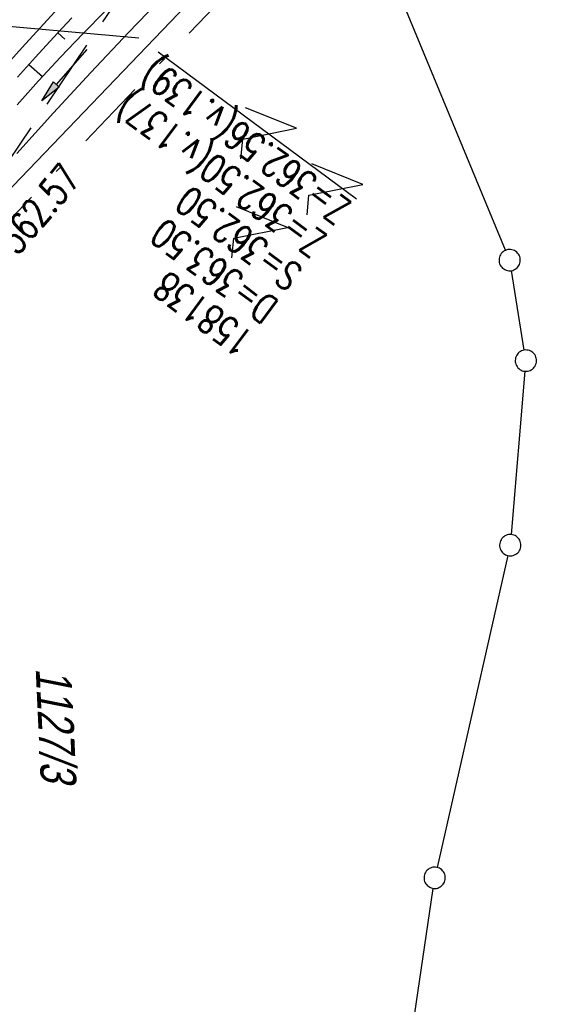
# Model space of a CAD drawing. Extents: x 510579 to 511204, y 466954 to 468018.
# Tile 7 of 48: x 511078 to 511115, y 467124 to 467193. Entities that reach past the tile are written whole.
import ezdxf

# ---------------------------------------------------------------- set-up
doc = ezdxf.new("R2010")
doc.units = 0
doc.header["$LTSCALE"] = 10
doc.header["$MEASUREMENT"] = 0
for name, pattern in [('AUSGEZOGEN', [0]), ('LT00', [0]), ('LT05', [0.7, 0.5, -0.2]), ('LT08', [0.42, 0.2, -0.1, 0.02, -0.1])]:
    doc.linetypes.add(name, pattern=pattern)
doc.layers.get('0').update_dxf_attribs({"linetype": 'LT00'})
for name, color, linetype in [('--EK_Schacht-Text', 5, 'LT00'), ('DFK_FLUR_NR', 250, 'LT00'), ('DFK_GZPKT', 250, 'LT00'), ('DFK_KATASTER', 250, 'LT00'), ('DFK_NUTZUNG', 250, 'LT00'), ('FFH', 61, 'LT05'), ('GEMEINDEGRENZE', 3, 'LT08'), ('NSG', 61, 'LT05'), ('PFEIL', 140, 'AUSGEZOGEN'), ('V100_AFBR_BAB', 250, 'LT00'), ('V100_BOESCH', 250, 'LT00'), ('V100_BOSCHUNG', 250, 'LT00'), ('V100_GRABEN', 250, 'LT00')]:
    doc.layers.add(name, color=color, linetype=linetype)
doc.styles.add('schachtbeschriftung', font='romans.shx', dxfattribs={"width": 0.75, "height": 2})
doc.styles.get("Standard").update_dxf_attribs({"font": 'ARIAL.TTF'})

# ---------------------------------------------------------------- blocks, each defined once
blk = doc.blocks.new('SYMB7010')
at = {"color": 0, "linetype": 'ByBlock'}
for points in [[(-0.031408, 0.499213), (-0.093728, 0.49134), (-0.15457, 0.475719), (-0.212975, 0.452595), (-0.268021, 0.422333), (-0.31884, 0.385411), (-0.36463, 0.342411), (-0.40467, 0.29401), (-0.438329, 0.240973), (-0.465074, 0.184136), (-0.484486, 0.124395), (-0.496256, 0.062692), (-0.5002, 0)], [(0.5002, 0), (0.496256, 0.062692), (0.484485, 0.124395), (0.465074, 0.184136), (0.438329, 0.240973), (0.40467, 0.29401), (0.36463, 0.342411), (0.31884, 0.385411), (0.268021, 0.422333), (0.212975, 0.452595), (0.15457, 0.475719), (0.093728, 0.49134), (0.031408, 0.499213), (-0.031408, 0.499213)], [(-0.5002, 0), (-0.496256, -0.062692), (-0.484486, -0.124395), (-0.465075, -0.184136), (-0.438329, -0.240973), (-0.404671, -0.29401), (-0.36463, -0.342411), (-0.31884, -0.385411), (-0.268021, -0.422333), (-0.212975, -0.452595), (-0.154571, -0.475719), (-0.093728, -0.49134), (-0.031408, -0.499213), (0.031408, -0.499213)], [(0.031408, -0.499213), (0.093728, -0.491341), (0.15457, -0.475719), (0.212975, -0.452595), (0.268021, -0.422333), (0.31884, -0.385411), (0.36463, -0.342411), (0.404671, -0.294011), (0.438329, -0.240974), (0.465075, -0.184136), (0.484486, -0.124395), (0.496256, -0.062692), (0.500201, 0)]]:
    blk.add_lwpolyline(points, dxfattribs=at)
blk = doc.blocks.new('SYMB7221')
at = {"color": 0, "linetype": 'ByBlock'}
for p, q in [((0, 0.435), (-0.11, 0.065)), ((0.11, 0.065), (0, 0.435)), ((0.25, 0.065), (0.11, 0.065)), ((-0.35, -0.065), (-0.46, -0.435)), ((0.35, -0.065), (0.24, -0.435))]:
    blk.add_line(p, q, dxfattribs=at)
for points in [[(-0.1, -0.435), (-0.24, -0.435), (-0.35, -0.065)], [(0.6, -0.435), (0.46, -0.435), (0.35, -0.065)]]:
    blk.add_lwpolyline(points, dxfattribs=at)
blk = doc.blocks.new('Pfreil3')
at = {"layer": 'PFEIL'}
blk.add_hatch(color=256, dxfattribs=at).paths.add_polyline_path([(-1.549, 0.273), (-1.549, -0.273), (0, 0)])
for p, q in [((-1.549, 0), (-4.831, 0)), ((-1.549, -0.273), (-1.549, 0.273)), ((-1.549, 0.273), (0, 0)), ((0, 0), (-1.549, -0.273))]:
    blk.add_line(p, q, dxfattribs=at)

msp = doc.modelspace()

# ---------------------------------------------------------------- linework, layer by layer
at = {"layer": '--EK_Schacht-Text'}
msp.add_line((511066.64, 467193.486), (511086.325, 467191.723), dxfattribs=at)
at = {"layer": 'DFK_KATASTER'}
for p, q in [((511099.861, 467204.629), (511074.69, 467178.431)), ((511112.143, 467176.783), (511100.667, 467204.477)), ((511113.451, 467169.76), (511112.55, 467175.35)), ((511113.507, 467168.272), (511112.534, 467156.787)), ((511112.304, 467155.309), (511107.316, 467133.371)), ((511103.149, 467105.332), (511107.042, 467131.898))]:
    msp.add_line(p, q, dxfattribs=at)
at = {"layer": 'FFH', "flags": 128}
msp.add_lwpolyline([(511028.436, 466972.995), (511027.597, 467018.053), (511038.224, 467088.667), (511064.683, 467164.599), (511095.678, 467210.445), (511114.923, 467246.008), (511126.116, 467286.457), (511133.421, 467321.796), (511124.57, 467369.412), (511172.757, 467347.673), (511187.373, 467347.944)], dxfattribs=at)
at = {"layer": 'GEMEINDEGRENZE', "ltscale": 2.5, "flags": 128}
msp.add_lwpolyline([(511049, 466973.934), (511042.864, 467071.75), (511045.557, 467102.024), (511049.936, 467123.713), (511055.905, 467143.395), (511064.272, 467161.502), (511075.327, 467176.929), (511101.462, 467204.131), (511113.314, 467216.455), (511123.769, 467230.311), (511124.664, 467235.696), (511137.245, 467267.415), (511140.112, 467282.012), (511141.46, 467305.984), (511137.644, 467322.054), (511135.296, 467327.924), (511128.455, 467343.858), (511142.997, 467349.667), (511146.299, 467350.99), (511162.093, 467343.261), (511183.637, 467332.817), (511188.105, 467331.917)], dxfattribs=at)
at = {"layer": 'NSG', "flags": 128}
msp.add_lwpolyline([(511028.438, 466972.995), (511027.598, 467018.055), (511038.227, 467088.668), (511064.684, 467164.602), (511095.68, 467210.445), (511114.926, 467246.012), (511126.117, 467286.457), (511133.422, 467321.797), (511124.57, 467369.414), (511172.758, 467347.676), (511187.373, 467347.947)], dxfattribs=at)
at = {"layer": 'V100_AFBR_BAB'}
msp.add_lwpolyline([(511076.865, 467189.662), (511078.108, 467191.06), (511079.372, 467192.44), (511080.654, 467193.805)], dxfattribs=at)
at = {"layer": 'V100_BOESCH'}
msp.add_lwpolyline([(511081.604, 467193.136), (511080.312, 467191.762), (511079.038, 467190.373), (511077.786, 467188.966)], dxfattribs=at)
at = {"layer": 'V100_BOSCHUNG'}
for p, q in [((511080.613, 467192.084), (511081.103, 467191.631)), ((511078.579, 467189.862), (511079.547, 467188.999))]:
    msp.add_line(p, q, dxfattribs=at)
at = {"layer": 'V100_GRABEN'}
for points in [[(511088.272, 467194.89), (511085.591, 467192.109), (511082.939, 467189.298), (511080.318, 467186.456), (511077.727, 467183.581)], [(511083.986, 467193.62), (511082.389, 467192.002), (511080.816, 467190.362), (511079.27, 467188.697), (511077.754, 467187.005)]]:
    msp.add_lwpolyline(points, dxfattribs=at)

# ---------------------------------------------------------------- block references
at = {"layer": 'DFK_GZPKT', "xscale": 1.500000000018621, "yscale": 1.5, "zscale": 1.5, "rotation": 264.7377099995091}
for p in [(511112.43, 467176.09), (511113.57, 467169.02), (511112.47, 467156.04), (511107.15, 467132.64)]:
    msp.add_blockref('SYMB7010', p, dxfattribs=at)
at = {"layer": 'DFK_NUTZUNG', "xscale": 9.999999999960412, "yscale": 10, "zscale": 10, "rotation": 264.7377000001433}
msp.add_blockref('SYMB7221', (511097.753, 467181.82), dxfattribs=at)
at = {"layer": 'PFEIL', "rotation": 228.3892395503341}
msp.add_blockref('Pfreil3', (511079.488, 467187.291), dxfattribs=at)

# ---------------------------------------------------------------- texts
at = {"layer": '--EK_Schacht-Text', "style": 'schachtbeschriftung', "width": 0.75}
for s, rotation, p in [('%%UZ=362.56(v.139)', -216.50937, (511101.408, 467180.061)), ('Z=362.50(v.137)', -216.50937, (511099.695, 467177.746)), ('S=362.57', 49.60439, (511075.848, 467174.114)), ('S=362.50', -216.50937, (511097.981, 467175.432)), ('D=363.50', -216.50937, (511096.268, 467173.117)), ('158138', -216.50937, (511094.554, 467170.802))]:
    msp.add_text(s, height=2, rotation=rotation, dxfattribs=at).set_placement(p)
at = {"layer": 'DFK_FLUR_NR', "oblique": 13.754, "width": 0.75}
msp.add_text('1127/3', height=2.5, rotation=272.6154, dxfattribs=at).set_placement((511079.059, 467147.382))

doc.saveas('drawing.dxf')
